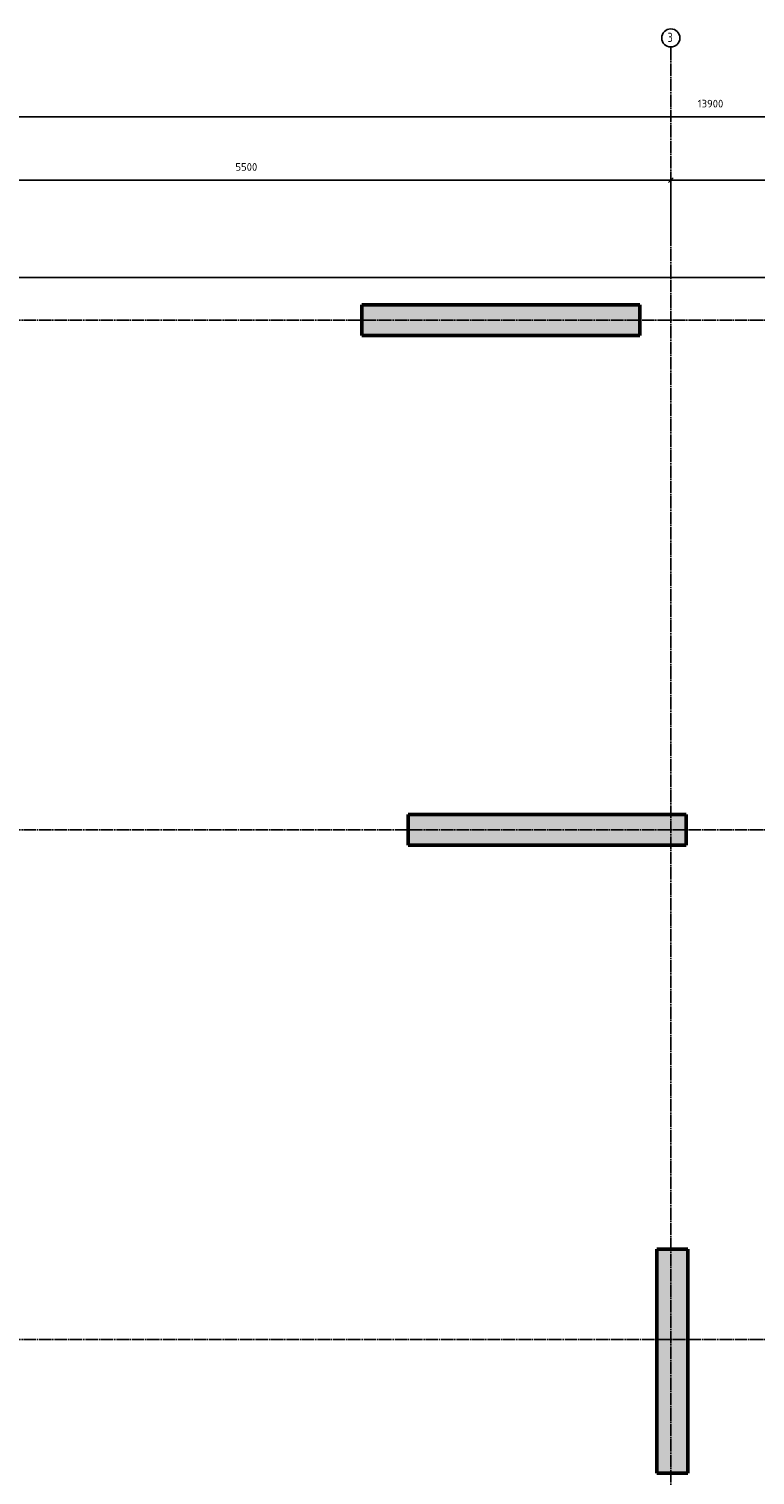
# Model space of a CAD drawing. Header units: millimetres. Extents: x -27380 to 48638, y 46540 to 72525.
# Tile 62 of 106: x 2545 to 7246, y 60302 to 69666. Entities that reach past the tile are written whole.
import ezdxf

# ---------------------------------------------------------------- set-up
doc = ezdxf.new("R2010")
doc.units = ezdxf.units.MM
doc.header["$PDMODE"] = 65
for name, pattern in [('______11', [100, 80, -10, 0, -10]), ('______3', [100, 80, -20]), ('______5', [220, 160, -20, 20, -20])]:
    doc.linetypes.add(name, pattern=pattern)
doc.layers.add('Standard', color=7, linetype='Continuous', lineweight=25)
doc.layers.add('Балка_ общее', color=7, linetype='______3', lineweight=13)
doc.layers.add('Осевая линия_ общее', color=7, linetype='______5', lineweight=13, true_color=0xa0a0a0)
doc.styles.add('ISOCPEUR', font='ISOCPEUR')
doc.dimstyles.new('DIMSTYLE_5', dxfattribs={"dimtxt": 50, "dimasz": 50, "dimexe": 0, "dimexo": 0, "dimgap": 25, "dimtad": 2, "dimdec": 0, "dimrnd": 5, "dimzin": 12, "dimdsep": 46, "dimtxsty": 'ISOCPEUR', "dimblk1": 'ALL_ML_STRICH', "dimblk2": 'ALL_ML_STRICH', "dimsah": 1, "dimcen": 0, "dimclrd": 7, "dimclre": 256, "dimclrt": 7, "dimadec": 0, "dimazin": 0, "dimtfac": 1, "dimtdec": 0, "dimtix": 1, "dimtmove": 2, "dimatfit": 3, "dimfxl": 0, "dimtzin": 0, "dimlwd": 0, "dimlwe": -3, "dimarcsym": 0})

# ---------------------------------------------------------------- blocks, each defined once
blk = doc.blocks.new('ALL_ML_STRICH')
at = {"color": 0, "linetype": 'ByBlock', "lineweight": -2}
for p, q in [((-1, 0), (0.5, 0)), ((-0.3, -0.3), (0.3, 0.3)), ((0, -0.5), (0, 0.5))]:
    blk.add_line(p, q, dxfattribs=at)
blk = doc.blocks.new('*D11')
at = {"layer": 'DEFPOINTS', "color": 7, "linetype": 'Continuous', "lineweight": 13, "transparency": 33554687}
for p in [(0, 69097.3), (13900, 68935.9), (0, 68730)]:
    blk.add_point(p, dxfattribs=at)
at = {"layer": 'Балка_ общее', "color": 251, "linetype": 'Continuous', "lineweight": -2, "true_color": 0x656565, "transparency": 33554687}
for p, q in [((0, 68740), (0, 69097.3)), ((13900, 68925.9), (13900, 69097.3))]:
    blk.add_line(p, q, dxfattribs=at)
at = {"layer": 'Балка_ общее', "color": 7, "linetype": 'Continuous', "lineweight": -2, "transparency": 33554687}
blk.add_line((0, 69097.3), (13900, 69097.3), dxfattribs=at)
at = {"layer": 'Балка_ общее', "color": 7, "linetype": 'Continuous', "lineweight": 13, "transparency": 33554687, "xscale": 50, "yscale": 50, "zscale": 50, "rotation": 180}
blk.add_blockref('ALL_ML_STRICH', (0, 69097.3), dxfattribs=at)
at = {"layer": 'Балка_ общее', "color": 7, "linetype": 'Continuous', "lineweight": 13, "transparency": 33554687, "xscale": 50, "yscale": 50, "zscale": 50}
blk.add_blockref('ALL_ML_STRICH', (13900, 69097.3), dxfattribs=at)
at = {"layer": 'Балка_ общее', "color": 7, "linetype": 'Continuous', "lineweight": 13, "transparency": 33554687, "insert": (6957.5, 69182.3), "char_height": 50, "width": 250, "attachment_point": 5, "style": 'ISOCPEUR'}
blk.add_mtext('\\A1;{13900}', dxfattribs=at)
blk = doc.blocks.new('*D13')
at = {"layer": 'DEFPOINTS', "color": 7, "linetype": 'Continuous', "lineweight": 13, "transparency": 33554687}
for p in [(1200, 68687.3), (6700, 68299.4), (1200, 68257.8)]:
    blk.add_point(p, dxfattribs=at)
at = {"layer": 'Балка_ общее', "color": 251, "linetype": 'Continuous', "lineweight": -2, "true_color": 0x656565, "transparency": 33554687}
for p, q in [((1200, 68267.8), (1200, 68687.3)), ((6700, 68289.4), (6700, 68687.3))]:
    blk.add_line(p, q, dxfattribs=at)
at = {"layer": 'Балка_ общее', "color": 7, "linetype": 'Continuous', "lineweight": -2, "transparency": 33554687}
blk.add_line((1200, 68687.3), (6700, 68687.3), dxfattribs=at)
at = {"layer": 'Балка_ общее', "color": 7, "linetype": 'Continuous', "lineweight": 13, "transparency": 33554687, "xscale": 50, "yscale": 50, "zscale": 50, "rotation": 180}
blk.add_blockref('ALL_ML_STRICH', (1200, 68687.3), dxfattribs=at)
at = {"layer": 'Балка_ общее', "color": 7, "linetype": 'Continuous', "lineweight": 13, "transparency": 33554687, "xscale": 50, "yscale": 50, "zscale": 50}
blk.add_blockref('ALL_ML_STRICH', (6700, 68687.3), dxfattribs=at)
at = {"layer": 'Балка_ общее', "color": 7, "linetype": 'Continuous', "lineweight": 13, "transparency": 33554687, "insert": (3952.5, 68772.3), "char_height": 50, "width": 200, "attachment_point": 5, "style": 'ISOCPEUR'}
blk.add_mtext('\\A1;{5500}', dxfattribs=at)
blk = doc.blocks.new('*D14')
at = {"layer": 'DEFPOINTS', "color": 7, "linetype": 'Continuous', "lineweight": 13, "transparency": 33554687}
for p in [(6700, 68687.3), (6700, 68299.4), (8400, 68257.8)]:
    blk.add_point(p, dxfattribs=at)
at = {"layer": 'Балка_ общее', "color": 251, "linetype": 'Continuous', "lineweight": -2, "true_color": 0x656565, "transparency": 33554687}
for p, q in [((6700, 68289.4), (6700, 68687.3)), ((8400, 68267.8), (8400, 68687.3))]:
    blk.add_line(p, q, dxfattribs=at)
at = {"layer": 'Балка_ общее', "color": 7, "linetype": 'Continuous', "lineweight": -2, "transparency": 33554687}
blk.add_line((6700, 68687.3), (8400, 68687.3), dxfattribs=at)
at = {"layer": 'Балка_ общее', "color": 7, "linetype": 'Continuous', "lineweight": 13, "transparency": 33554687, "xscale": 50, "yscale": 50, "zscale": 50, "rotation": 180}
blk.add_blockref('ALL_ML_STRICH', (6700, 68687.3), dxfattribs=at)
at = {"layer": 'Балка_ общее', "color": 7, "linetype": 'Continuous', "lineweight": 13, "transparency": 33554687, "xscale": 50, "yscale": 50, "zscale": 50}
blk.add_blockref('ALL_ML_STRICH', (8400, 68687.3), dxfattribs=at)
at = {"layer": 'Балка_ общее', "color": 7, "linetype": 'Continuous', "lineweight": 13, "transparency": 33554687, "insert": (7557.5, 68772.3), "char_height": 50, "width": 200, "attachment_point": 5, "style": 'ISOCPEUR'}
blk.add_mtext('\\A1;{1700}', dxfattribs=at)

msp = doc.modelspace()

# ---------------------------------------------------------------- hatches: boundary and pattern name
at = {"linetype": 'Continuous', "lineweight": 13, "transparency": 33554687}
for points in [[(4700, 67880), (4700, 67680), (6500, 67680), (6500, 67880)], [(5000, 64580), (5000, 64380), (6800, 64380), (6800, 64580)], [(6610, 60315), (6810, 60315), (6810, 61765), (6610, 61765)]]:
    msp.add_hatch(color=7, dxfattribs=at).paths.add_polyline_path(points)

# ---------------------------------------------------------------- linework, layer by layer
at = {"color": 7, "linetype": 'Continuous', "lineweight": 50, "transparency": 33554687}
for p, q in [((4700, 67680), (4700, 67880)), ((4700, 67880), (6500, 67880)), ((6500, 67880), (6500, 67680)), ((6500, 67680), (4700, 67680)), ((5000, 64380), (5000, 64580)), ((5000, 64580), (6800, 64580)), ((6800, 64580), (6800, 64380)), ((6800, 64380), (5000, 64380)), ((6610, 60315), (6610, 61765)), ((6610, 61765), (6810, 61765)), ((6810, 61765), (6810, 60315)), ((6810, 60315), (6610, 60315))]:
    msp.add_line(p, q, dxfattribs=at)
at = {"layer": 'Standard', "color": 7, "linetype": 'Continuous', "lineweight": 25, "transparency": 33554687}
msp.add_lwpolyline([(-350, 46540), (14302, 46540), (14302, 68055.7), (-350, 68055.7), (-350, 46540)], dxfattribs=at)
at = {"layer": 'Осевая линия_ общее', "color": 253, "linetype": '______11', "lineweight": -3, "true_color": 0xa0a0a0, "transparency": 33554687}
for p, q in [((6700, 46640), (6700, 69548.2)), ((14202, 67780), (-2131.8, 67780)), ((14202, 64480), (-2131.8, 64480)), ((14202, 61180), (-2131.8, 61180))]:
    msp.add_line(p, q, dxfattribs=at)
at = {"layer": 'Осевая линия_ общее', "color": 7, "linetype": 'Continuous', "lineweight": -3, "transparency": 33554687}
msp.add_circle((6700.5, 69607.7), 58.5, dxfattribs=at)

# ---------------------------------------------------------------- texts
at = {"layer": 'Осевая линия_ общее', "color": 7, "linetype": 'Continuous', "lineweight": -3, "transparency": 33554687, "insert": (6679.5, 69581.6), "char_height": 60, "width": 65.281, "attachment_point": 7, "style": 'ISOCPEUR'}
msp.add_mtext('\\W0.78;3', dxfattribs=at)

# ---------------------------------------------------------------- dimensions: what is measured, and where the dimension line sits
at = {"layer": 'Балка_ общее', "color": 7, "linetype": 'Continuous', "lineweight": 13, "transparency": 33554687}
for base, p1, p2, picture, middle in [((13900, 69097.3), (0, 68740), (13900, 68925.9), '*D11', (6957.5, 69182.3)), ((6700, 68687.3), (1200, 68267.8), (6700, 68289.4), '*D13', (3952.5, 68772.3)), ((8400, 68687.3), (6700, 68289.4), (8400, 68267.8), '*D14', (7557.5, 68772.3))]:
    dim = msp.add_linear_dim(base=base, p1=p1, p2=p2, dimstyle='DIMSTYLE_5', override={"dimpost": '<>', "dimclrd": 7, "dimclre": 251, "dimclrt": 7, "dimlwd": 0, "dimlwe": 65533}, dxfattribs=at)
    dim.commit()
    dim.dimension.update_dxf_attribs({"geometry": picture, "text_midpoint": middle, "dimtype": 160})

doc.saveas('drawing.dxf')
